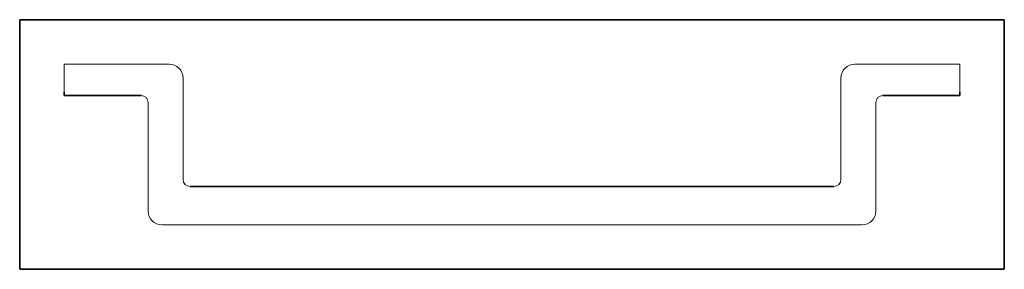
# Model space of a CAD drawing. Header units: millimetres. Extents: x 118 to 259, y 158 to 194.
import ezdxf

# ---------------------------------------------------------------- set-up
doc = ezdxf.new("R2010")
doc.units = ezdxf.units.MM
doc.layers.add('1', color=7, linetype='Continuous', true_color=0xffffff)

msp = doc.modelspace()

# ---------------------------------------------------------------- linework, layer by layer
at = {"layer": '1', "color": 8, "linetype": 'Continuous', "lineweight": 35}
for p, q in [((118.368798, 158.030083), (118.368798, 193.730083)), ((259.068798, 193.730083), (118.368798, 193.730083)), ((259.068798, 193.730083), (259.068798, 158.030083)), ((118.368798, 158.030083), (259.068798, 158.030083))]:
    msp.add_line(p, q, dxfattribs=at)
at = {"layer": '1', "color": 154, "linetype": 'Continuous', "lineweight": 18}
for p, q in [((124.718798, 187.380083), (139.718798, 187.380083)), ((124.718798, 183.380083), (124.718798, 187.380083)), ((237.718798, 187.380083), (252.718798, 187.380083)), ((252.718798, 187.380083), (252.718798, 183.380083)), ((141.718798, 185.380083), (141.718798, 170.880083)), ((235.718798, 170.880083), (235.718798, 185.380083)), ((136.718798, 166.380083), (136.718798, 181.880083)), ((240.718798, 181.880083), (240.718798, 166.380083)), ((238.718798, 164.380083), (138.718798, 164.380083))]:
    msp.add_line(p, q, dxfattribs=at)
at = {"layer": '1', "color": 162, "linetype": 'Continuous', "lineweight": 35}
for p, q in [((124.718798, 183.380083), (124.718798, 182.880083)), ((252.718798, 183.380083), (252.718798, 182.880083)), ((124.718798, 182.880083), (135.718798, 182.880083)), ((252.718798, 182.880083), (241.718798, 182.880083)), ((142.718798, 169.880083), (234.718798, 169.880083))]:
    msp.add_line(p, q, dxfattribs=at)
at = {"layer": '1', "color": 154, "linetype": 'Continuous', "lineweight": 18}
for centre, radius, start, end in [((139.718798, 185.380083), 2, 0, 90), ((237.718798, 185.380083), 2, 90, 180), ((135.718798, 181.880083), 1, 0, 90), ((241.718798, 181.880083), 1, 90, 180), ((142.718798, 170.880083), 1, 180, 270), ((234.718798, 170.880083), 1, 270, 0), ((138.718798, 166.380083), 2, 180, 270), ((238.718798, 166.380083), 2, 270, 0)]:
    msp.add_arc(centre, radius, start, end, dxfattribs=at)

doc.saveas('drawing.dxf')
